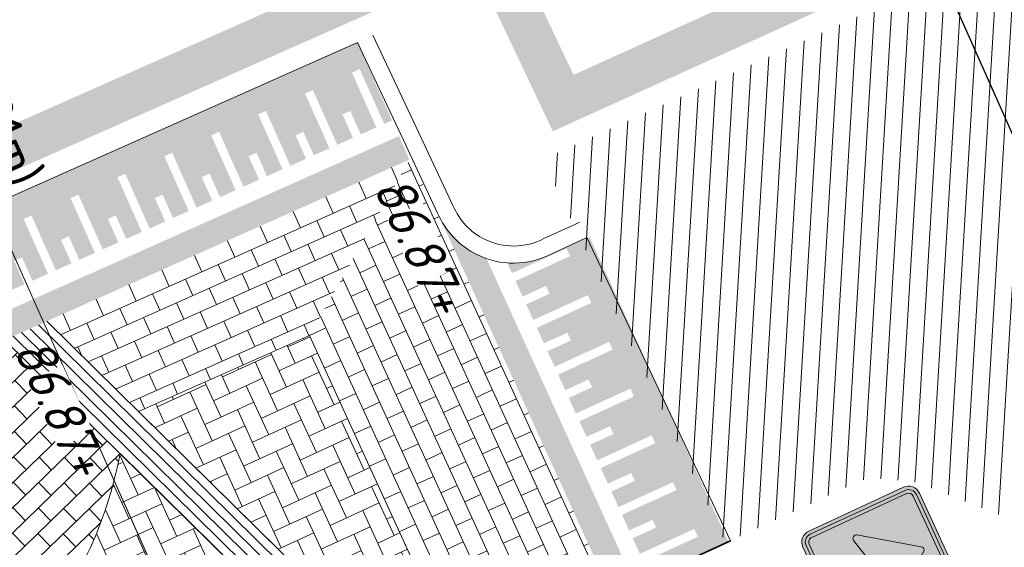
# Model space of a CAD drawing. Header units: metres. Extents: x 195696 to 514079, y 327475 to 328989.
# Tile 28 of 256: x 195876 to 195888, y 327632 to 327638. Entities that reach past the tile are written whole.
import ezdxf
from ezdxf.enums import TextEntityAlignment as Align

# ---------------------------------------------------------------- set-up
doc = ezdxf.new("R2010")
doc.units = ezdxf.units.M
for name, pattern in [('CENTER2', [1.125, 0.75, -0.125, 0.125, -0.125]), ('RI-GWA_AANSLUITLEIDING-SO', [23.000000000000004, 4, -1.8, 2.6, -1.8, 4.6, -1.8, 4.6, -1.8]), ('VH-TROTTOIRBAND_180-200', [20, 10, -2, 2, -2, 2, -2])]:
    doc.linetypes.add(name, pattern=pattern)
for name, color, linetype, lineweight in [('B-WE-RI-GWA-G', 30, 'Continuous', 18), ('B-WE-RI-GWA_MATERIAAL-DIAMETER-BOB-STROOMRICHTING-S', 252, 'Continuous', 25), ('B-WE-RI-GWA_TRANSPORTLEIDING_BETON_300-G', 30, 'Continuous', 18), ('B-WE-VH-KANTOPSLUITING_TROTTOIRBAND_180 200_250-G', 6, 'VH-TROTTOIRBAND_180-200', 18), ('B-WE-VH-KANTOPSLUITING_VOORKANTBAND-G', 2, 'Continuous', 18), ('N-WE-KG-WERKGRENS-200-G', 14, 'CENTER2', 35), ('N-WE-RI-GWA_PERCEELAANSLUITLEIDING_PVC_125-G', 30, 'RI-GWA_AANSLUITLEIDING-SO', 25), ('N-WE-VH-DREMPEL_PREFAB_ELEMENT-S', 7, 'Continuous', 25), ('N-WE-VH-HERSTRATEN-A-200', 252, 'Continuous', 18), ('N-WE-VH-KANTOPSLUITING_OPSLUITBAND_100X200-G', 5, 'Continuous', 13), ('N-WE-VH-KANTOPSLUITING_VOORKANTBAND-G', 2, 'Continuous', 35), ('N-WE-VH-KANTVERHARDING-G', 5, 'Continuous', 35), ('N-WE-VH-OPENVERHARDING_BETONSTRAATSTEEN_ANTRACIET-A', 250, 'Continuous', 18), ('N-WE-VH-OPENVERHARDING_BETONSTRAATSTEEN_ZALM-A', 21, 'Continuous', 18), ('N-WE-VW-VERKEERSTEKEN_BORD_C-S-200', 7, 'Continuous', 25), ('X-XX-AL-T18', 7, 'Continuous', 18), ('X-XX-AL-T25', 7, 'Continuous', 25)]:
    doc.layers.add(name, color=color, linetype=linetype, lineweight=lineweight)
doc.styles.add('NLCS-ISO', font='NLCS-ISO.ttf')
doc.styles.add('NLCS-ISO-M250-T18_CURSIEF', font='NLCS-ISO.ttf', dxfattribs={"oblique": 15, "height": 0.45})
doc.styles.add('NLCS-ISO-M250-T25', font='NLCS-ISO.ttf', dxfattribs={"height": 0.625})

# ---------------------------------------------------------------- blocks, each defined once
blk = doc.blocks.new('N-SVH-DREMPEL_PREFAB_1500X600')
h = blk.add_hatch(color=254)
h.dxf.hatch_style = 1
h.paths.add_polyline_path([(0.6000000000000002, 1.5), (0, 1.5), (0, 1.2), (0.6000000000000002, 1.2)])
h.paths.add_polyline_path([(0.6000000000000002, 1), (0.4999999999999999, 1), (0.4999999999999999, 0.7000000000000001), (0.4, 0.7), (0.4, 1), (0.2, 1), (0.2, 0.3), (0.09999999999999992, 0.2999999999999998), (0.1, 1), (0, 1), (0, 0), (0.6000000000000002, 0)])
blk = doc.blocks.new('*U217')
at = {"ltscale": 0.1}
blk.add_hatch(color=256, dxfattribs=at).paths.add_polyline_path([(-2.500000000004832, 0), (2.500000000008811, -0.8333333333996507), (2.500000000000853, 0.8333333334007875)])
at = {"ltscale": 0.1, "flags": 128}
blk.add_lwpolyline([(-2.500000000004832, 0), (2.500000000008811, -0.8333333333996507), (2.500000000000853, 0.8333333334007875)], close=True, dxfattribs=at)
at = {"ltscale": 0.1, "style": 'NLCS-ISO'}
for tag, p in [('MAT', (-1, 0.5000000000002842)), ('BOBL', (-43.05386499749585, -3.239999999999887))]:
    blk.add_attdef(tag, text='', height=1.8, dxfattribs=at).set_placement(p, align=Align.BOTTOM_RIGHT)
for tag, p in [('DIA', (1, 0.5000000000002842)), ('BOBR', (46.966765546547, -3.24))]:
    blk.add_attdef(tag, text='', height=1.8, dxfattribs=at).set_placement(p, align=Align.BOTTOM_LEFT)
blk.add_attdef('JVA', text='', height=1.8, dxfattribs=at).set_placement((0, -0.9999999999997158), align=Align.TOP_CENTER)
blk = doc.blocks.new('N-SVW-VERKEERSTEKEN_BORD_C03-SO')
at = {"true_color": 0x007dc8}
h = blk.add_hatch(color=152, dxfattribs=at)
h.dxf.hatch_style = 1
h.paths.add_polyline_path([(3.050000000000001, 3.750000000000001), (-3.050000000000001, 3.75, 0.4142135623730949), (-3.750000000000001, 3.05), (-3.75, 0), (-3.55, 0), (-3.550000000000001, 3.05, -0.4142135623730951), (-3.050000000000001, 3.55), (3.05, 3.550000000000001, -0.414213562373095), (3.55, 3.050000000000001), (3.550000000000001, 4.440892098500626e-16), (3.75, 4.440892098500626e-16), (3.750000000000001, 3.050000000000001, 0.4142135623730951)])
at = {"true_color": 0xffffff}
h = blk.add_hatch(color=7, dxfattribs=at)
h.dxf.hatch_style = 1
h.paths.add_polyline_path([(3.05, 3.550000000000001), (-3.050000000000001, 3.55, 0.414213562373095), (-3.550000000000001, 3.05), (-3.55, 0), (-3.35, 0), (-3.350000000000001, 3.05, -0.4142135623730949), (-3.050000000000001, 3.35), (3.049999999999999, 3.350000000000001, -0.4142135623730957), (3.35, 3.050000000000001), (3.349999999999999, 4.440892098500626e-16), (3.55, 8.881784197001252e-16), (3.55, 3.050000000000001, 0.414213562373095)])
at = {"true_color": 0x007dc8}
h = blk.add_hatch(color=152, dxfattribs=at)
h.dxf.hatch_style = 1
h.paths.add_polyline_path([(-0.1634447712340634, 2.532877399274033, -0.5184376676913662), (0.1634447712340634, 2.532877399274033), (1.94967363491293, 2.220446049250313e-16), (3.350000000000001, 4.440892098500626e-16), (3.349999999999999, 3.050000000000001, 0.4142135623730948), (3.049999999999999, 3.350000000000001), (-3.050000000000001, 3.35, 0.4142135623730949), (-3.350000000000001, 3.05), (-3.35, -4.440892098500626e-16), (-1.949673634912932, -2.220446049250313e-16)])
at = {"true_color": 0xffffff}
h = blk.add_hatch(color=7, dxfattribs=at)
h.dxf.hatch_style = 1
h.paths.add_polyline_path([(-2.365548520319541, -0.5897117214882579, 0.690115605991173), (-2.156268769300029, -0.8996528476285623), (-0.5735062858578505, -0.5270055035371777), (-0.5735062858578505, -2.61761332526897), (0.5735062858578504, -2.61761332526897), (0.5735062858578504, -0.5270055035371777), (2.156268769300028, -0.8996528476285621, 0.6901156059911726), (2.36554852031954, -0.5897117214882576), (0.1634447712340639, 2.532877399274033, 0.5184376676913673), (-0.1634447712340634, 2.532877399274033)])
at = {"true_color": 0x007dc8}
h = blk.add_hatch(color=152, dxfattribs=at)
h.dxf.hatch_style = 1
h.paths.add_polyline_path([(-3.55, 4.440892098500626e-16), (-3.75, -4.440892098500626e-16), (-3.75, -3.050000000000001, 0.414213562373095), (-3.050000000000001, -3.75), (3.050000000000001, -3.750000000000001, 0.4142135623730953), (3.750000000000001, -3.050000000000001), (3.75, 1.332267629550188e-15), (3.550000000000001, 1.332267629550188e-15), (3.550000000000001, -3.05, -0.4142135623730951), (3.050000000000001, -3.55), (-3.05, -3.55, -0.4142135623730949), (-3.55, -3.050000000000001)])
at = {"true_color": 0xffffff}
h = blk.add_hatch(color=7, dxfattribs=at)
h.dxf.hatch_style = 1
h.paths.add_polyline_path([(-3.35, 0), (-3.55, -4.440892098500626e-16), (-3.55, -3.050000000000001, 0.4142135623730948), (-3.05, -3.55), (3.050000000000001, -3.55, 0.4142135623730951), (3.550000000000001, -3.05), (3.549999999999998, 4.440892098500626e-16), (3.35, 0), (3.350000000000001, -3.049999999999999, -0.4142135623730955), (3.050000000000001, -3.35), (-3.05, -3.35, -0.4142135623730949), (-3.35, -3.05)])
at = {"true_color": 0x007dc8}
h = blk.add_hatch(color=152, dxfattribs=at)
h.dxf.hatch_style = 1
h.paths.add_polyline_path([(-2.365548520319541, -0.5897117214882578), (-1.949673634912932, -2.220446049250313e-16), (-3.35, -4.440892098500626e-16), (-3.35, -3.05, 0.4142135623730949), (-3.05, -3.35), (3.050000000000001, -3.35, 0.4142135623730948), (3.350000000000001, -3.05), (3.35, 3.33066907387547e-16), (1.949673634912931, 0), (2.365548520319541, -0.5897117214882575, -0.690115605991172), (2.15626876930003, -0.8996528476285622), (0.5735062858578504, -0.5270055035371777), (0.5735062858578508, -2.61761332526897), (-0.5735062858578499, -2.61761332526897), (-0.5735062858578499, -0.5270055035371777), (-2.15626876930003, -0.8996528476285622, -0.6901156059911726)])
at = {"color": 152, "lineweight": 0, "true_color": 0x007dc8}
blk.add_lwpolyline([(-3.05, -3.75), (3.050000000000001, -3.75, 0.4142135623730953), (3.750000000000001, -3.05), (3.75, 3.050000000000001, 0.4142135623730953), (3.05, 3.750000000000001), (-3.050000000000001, 3.75, 0.4142135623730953), (-3.750000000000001, 3.05), (-3.75, -3.050000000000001, 0.4142135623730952)], format="xyb", close=True, dxfattribs=at)
at = {"color": 7, "lineweight": 0, "true_color": 0xffffff}
for points in [[(-3.05, -3.55), (3.050000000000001, -3.55, 0.414213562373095), (3.550000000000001, -3.05), (3.55, 3.050000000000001, 0.414213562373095), (3.05, 3.550000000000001), (-3.050000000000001, 3.55, 0.414213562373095), (-3.550000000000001, 3.05), (-3.55, -3.050000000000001, 0.414213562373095)], [(-3.05, -3.35), (3.050000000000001, -3.35, 0.4142135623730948), (3.350000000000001, -3.05), (3.35, 3.050000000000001, 0.4142135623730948), (3.05, 3.350000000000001), (-3.050000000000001, 3.35, 0.4142135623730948), (-3.350000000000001, 3.05), (-3.35, -3.050000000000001, 0.4142135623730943)], [(0.5735062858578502, -0.5270055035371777), (0.5735062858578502, -2.61761332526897), (-0.5735062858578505, -2.61761332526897), (-0.5735062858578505, -0.5270055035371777), (-2.15626876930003, -0.8996528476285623, -0.6901156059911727), (-2.365548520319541, -0.5897117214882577), (-0.1634447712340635, 2.532877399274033, -0.5184376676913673), (0.1634447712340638, 2.532877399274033), (2.36554852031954, -0.5897117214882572, -0.6901156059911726), (2.156268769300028, -0.8996528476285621)]]:
    blk.add_lwpolyline(points, format="xyb", close=True, dxfattribs=at)

msp = doc.modelspace()

# ---------------------------------------------------------------- hatches: boundary and pattern name
at = {"layer": 'N-WE-VH-DREMPEL_PREFAB_ELEMENT-S', "lineweight": 0}
h = msp.add_hatch(color=254, dxfattribs=at)
h.dxf.hatch_style = 1
edge = h.paths.add_edge_path()
edge.add_arc((195872.9520227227, 327633.8922272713), 3.34103338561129, 16.21106869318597, 22.26287912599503)
edge.add_line((195876.0440000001, 327635.1579999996), (195875.795, 327635.757))
edge.add_line((195875.795, 327635.757), (195875.9980850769, 327635.8474321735))
edge.add_line((195875.9980850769, 327635.8474321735), (195876.4048700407, 327634.9339082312))
edge.add_line((195876.4048700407, 327634.9339082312), (195876.3135176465, 327634.8932297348))
edge.add_line((195876.3135176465, 327634.8932297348), (195876.0287681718, 327635.5326964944))
edge.add_line((195876.0287681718, 327635.5326964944), (195875.9374157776, 327635.492017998))
edge.add_line((195875.9374157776, 327635.492017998), (195876.2221652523, 327634.8525512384))
edge.add_line((195876.2221652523, 327634.8525512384), (195876.1602158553, 327634.8249656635))
edge = h.paths.add_edge_path()
edge.add_arc((195872.9520228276, 327633.8922272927), 3.341033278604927, 11.71198545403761, 12.73270185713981)
edge.add_line((195876.2108964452, 327634.6286009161), (195876.4862270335, 327634.7512034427))
edge.add_line((195876.4862270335, 327634.7512034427), (195876.6082625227, 327634.47714626))
edge.add_line((195876.6082625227, 327634.47714626), (195876.2654434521, 327634.3244916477))
edge.add_arc((195872.9201356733, 327633.8804755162), 3.374645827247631, 7.560565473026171, 11.79745883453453)
h = msp.add_hatch(color=254, dxfattribs=at)
h.dxf.hatch_style = 1
edge = h.paths.add_edge_path()
edge.add_arc((195882.213085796, 327636.1913970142), 0.9708577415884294, 205.6301144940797, 241.2683790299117)
edge.add_line((195881.7463871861, 327635.3400703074), (195881.5709051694, 327635.2600639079))
edge.add_line((195881.5709051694, 327635.2600639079), (195881.3377553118, 327635.7714430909))
h = msp.add_hatch(color=254, dxfattribs=at)
h.dxf.hatch_style = 1
h.paths.add_polyline_path([(195881.5709051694, 327635.2600639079), (195881.8198103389, 327634.7141278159), (195882.0927783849, 327634.8385804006), (195881.8940394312, 327635.2744844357), (195881.7463871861, 327635.3400703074)])
edge = h.paths.add_edge_path()
edge.add_line((195883.0649999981, 327635.5180000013), (195883.001, 327635.488))
edge.add_line((195883.001, 327635.488), (195882.6509999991, 327635.3269999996))
edge.add_arc((195882.211034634, 327636.1869896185), 0.9659977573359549, 265.60071838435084, 297.0940041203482, ccw=False)
edge.add_line((195882.1369363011, 327635.2238379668), (195882.1917886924, 327635.1035274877))
edge.add_line((195882.1917886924, 327635.1035274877), (195882.8287141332, 327635.3939168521))
edge.add_line((195882.8287141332, 327635.3939168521), (195882.8701983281, 327635.3029275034))
edge.add_line((195882.8701983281, 327635.3029275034), (195882.2332728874, 327635.0125381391))
edge.add_line((195882.2332728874, 327635.0125381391), (195882.2747570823, 327634.9215487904))
edge.add_line((195882.2747570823, 327634.9215487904), (195883.184650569, 327635.3363907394))
edge.add_line((195883.184650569, 327635.3363907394), (195883.0954287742, 327635.5320853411))
edge.add_line((195883.0954287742, 327635.5320853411), (195883.0649999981, 327635.5180000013))
h = msp.add_hatch(color=254, dxfattribs=at)
h.dxf.hatch_style = 1
edge = h.paths.add_edge_path()
edge.add_arc((195884.1138766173, 327630.6519683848), 0.9456091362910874, 120.7140354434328, 128.2080182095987)
edge.add_arc((195884.1140757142, 327630.6510932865), 0.9464199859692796, 128.1847214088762, 139.6460809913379)
edge.add_line((195883.392847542, 327631.2639070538), (195883.3132413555, 327631.4385112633))
edge.add_line((195883.3132413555, 327631.4385112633), (195883.5862094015, 327631.5629638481))
edge.add_line((195883.5862094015, 327631.5629638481), (195883.6309034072, 327631.4649342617))
h.paths.add_polyline_path([(195884.689, 327631.956), (195884.719460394, 327631.970015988), (195884.6780815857, 327632.060774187), (195883.7681880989, 327631.6459322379), (195883.8096722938, 327631.5549428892), (195884.0826403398, 327631.6793954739), (195884.0836744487, 327631.6771273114)])
at = {"layer": 'N-WE-VH-HERSTRATEN-A-200', "lineweight": 0}
h = msp.add_hatch(dxfattribs=at)
h.set_pattern_fill('AVH-HERSTRATEN-SOD', color=256, scale=0.2, angle=26.57, pattern_type=2)
h.set_pattern_definition([(86.57000000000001, (195915.4831970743, 327624.8546070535), (-0.1996417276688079, 0.01196580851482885), [])])
edge = h.paths.add_edge_path()
edge.add_line((195975.5447569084, 327665.4196369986), (195979.9144058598, 327667.349492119))
edge.add_line((195979.9144058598, 327667.349492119), (195979.877, 327667.411))
edge.add_arc((195979.9212362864, 327667.8722738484), 0.4633901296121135, 204.9231770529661, 264.5220715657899, ccw=False)
edge.add_line((195979.501, 327667.677), (195976.296, 327674.723))
edge.add_line((195976.296, 327674.723), (195976.295, 327674.763))
edge.add_line((195976.295, 327674.763), (195975.4843143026, 327678.5424044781))
edge.add_line((195975.4843143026, 327678.5424044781), (195972.73, 327677.2939999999))
edge.add_line((195972.73, 327677.2939999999), (195926.405, 327656.297))
edge.add_line((195926.405, 327656.297), (195882.549, 327636.431))
edge.add_line((195882.549, 327636.431), (195884.689, 327631.956))
edge.add_line((195884.689, 327631.956), (195886.282, 327632.689))
edge.add_arc((195886.448, 327631.8359999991), 0.8690023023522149, 78.98747017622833, 101.01252982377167, ccw=False)
edge.add_line((195886.614, 327632.689), (195894.031, 327636.115))
edge.add_line((195894.031, 327636.115), (195894.05, 327636.124))
edge.add_line((195894.05, 327636.124), (195899.109, 327638.431))
edge.add_line((195899.109, 327638.431), (195910.294, 327643.542))
edge.add_line((195910.294, 327643.542), (195916.7165272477, 327646.435513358))
edge.add_arc((195917.1586417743, 327645.5148926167), 1.021277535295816, 91.04590013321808, 115.65195938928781, ccw=False)
edge.add_line((195917.14, 327646.536), (195927.892, 327651.503))
edge.add_line((195927.892, 327651.503), (195934.305, 327654.398))
edge.add_line((195934.305, 327654.398), (195934.416, 327654.448))
edge.add_line((195934.416, 327654.448), (195945.396, 327659.423))
edge.add_line((195945.396, 327659.423), (195951.838, 327662.336))
edge.add_arc((195952.2643381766, 327661.4622356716), 0.9722285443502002, 93.14492670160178, 116.00926088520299, ccw=False)
edge.add_line((195952.211, 327662.433), (195962.962, 327667.401))
edge.add_line((195962.962, 327667.401), (195968.097, 327669.671))
edge.add_arc((195969.9610096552, 327664.9667886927), 5.060052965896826, 46.282945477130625, 111.6155881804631, ccw=False)
edge.add_arc((195969.9542878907, 327664.6963484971), 5.263311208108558, 43.64465055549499, 48.265031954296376, ccw=False)
edge.add_arc((195970.1787225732, 327664.9496708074), 4.926145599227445, 33.08821904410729, 43.3141953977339, ccw=False)
edge.add_arc((195958.8602193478, 327657.5624091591), 18.44206666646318, 25.217092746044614, 33.11981405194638, ccw=False)
h = msp.add_hatch(dxfattribs=at)
h.set_pattern_fill('AVH-HERSTRATEN-SOD', color=256, scale=0.2, angle=26.56885433, pattern_type=2)
h.set_pattern_definition([(86.56885433, (195915.4831970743, 327624.8546070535), (-0.1996414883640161, 0.01196980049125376), [])])
h.paths.add_polyline_path([(195897.758, 327633.408, 0.4234497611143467), (195897.5751634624, 327633.8187212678), (195894.0673022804, 327635.2190848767, -0.6541042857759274), (195894.031, 327636.115), (195886.614, 327632.689, -0.09600005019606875), (195886.999, 327632.634), (195893.529, 327630.049, 0.4054977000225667), (195893.9156357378, 327630.2287327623), (195894.558, 327631.794, -0.4297105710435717), (195895.1592659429, 327632.0928600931), (195896.6459563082, 327631.4820332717, 0.4226129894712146), (195897.0436123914, 327631.6691334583)])
at = {"layer": 'N-WE-VH-OPENVERHARDING_BETONSTRAATSTEEN_ANTRACIET-A', "lineweight": 0}
h = msp.add_hatch(dxfattribs=at)
h.set_pattern_fill('AVH-BSS_KEIFORMAAT_KEPER', color=256, scale=2, angle=24.64129361, pattern_type=2)
h.set_pattern_definition([(24.64129361, (0, 0), (0.1033199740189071, 0.2784330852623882), [0.63, -0.21]), (294.64129361, (-0.1751131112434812, 0.3817530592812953), (0.1033199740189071, 0.2784330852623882), [0.6299999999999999, -0.21])])
h.paths.add_polyline_path([(195884.412470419, 327624.3712865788), (195879.1179604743, 327623.2733070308, -0.1011309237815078), (195881.4922399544, 327621.5501123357), (195884.9740728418, 327623.1463838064)])
edge = h.paths.add_edge_path()
edge.add_line((195882.7974429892, 327627.8937991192), (195877.6125832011, 327632.9982451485))
edge.add_arc((195872.9201423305, 327633.8804252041), 4.774645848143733, 319.586528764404, 349.3526584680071, ccw=False)
edge.add_arc((195872.9287830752, 327633.8654958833), 4.758391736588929, 300.60077315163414, 319.65594740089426, ccw=False)
edge.add_line((195875.3510568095, 327629.7697808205), (195874.9018870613, 327629.5451959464))
edge.add_line((195874.9018870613, 327629.5451959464), (195874.4956743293, 327629.3462990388))
edge.add_line((195874.4956743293, 327629.3462990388), (195872.9505297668, 327628.6348600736))
edge.add_line((195872.9505297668, 327628.6348600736), (195874.363049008, 327625.4313782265))
edge.add_line((195874.363049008, 327625.4313782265), (195875.0581940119, 327623.854844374))
edge.add_line((195875.0581940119, 327623.854844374), (195875.2451021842, 327623.8757341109))
edge.add_arc((195876.1043218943, 327616.6690031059), 7.257770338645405, 77.19779484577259, 96.7989736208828, ccw=False)
edge.add_arc((195876.1186882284, 327616.6998479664), 7.224512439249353, 72.85984805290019, 77.25469327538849, ccw=False)
edge.add_line((195878.2478247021, 327623.6034961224), (195884.1986769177, 327624.8375884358))
edge.add_line((195884.1986769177, 327624.8375884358), (195884.0163296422, 327625.2353033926))
edge.add_line((195884.0163296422, 327625.2353033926), (195882.7974429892, 327627.8937991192))
h.paths.add_polyline_path([(195877.8280387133, 327633.4877760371), (195882.2110749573, 327629.1727177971), (195879.824978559, 327634.3769975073)])
at = {"layer": 'N-WE-VH-OPENVERHARDING_BETONSTRAATSTEEN_ZALM-A', "lineweight": 0}
h = msp.add_hatch(dxfattribs=at)
h.set_pattern_fill('AVH-BSS_KEIFORMAAT_HALFST', color=256, scale=2, angle=114.00303062, pattern_type=2)
h.set_pattern_definition([(114.00303062, (195876.7561787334, 327634.5430121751), (-0.2772648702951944, 0.106415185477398), [0.21, -0.21]), (204.00303062, (195876.7561787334, 327634.5430121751), (0.0854248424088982, -0.1918400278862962), [])])
h.paths.add_polyline_path([(195879.824978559, 327634.3769975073), (195880.9994998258, 327636.4325293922), (195876.7561787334, 327634.5430121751), (195877.8280387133, 327633.4877760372)])
h = msp.add_hatch(dxfattribs=at)
h.set_pattern_fill('AVH-BSS_KEIFORMAAT_HALFST', color=256, scale=2, angle=24.63085679, pattern_type=2)
h.set_pattern_definition([(24.63085679, (195879.824978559, 327634.3769975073), (0.1033706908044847, 0.278414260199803), [0.21, -0.21]), (114.63085679, (195879.824978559, 327634.3769975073), (-0.1908924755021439, -0.08752178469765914), [])])
h.paths.add_polyline_path([(195883.3928475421, 327631.2639070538), (195881.3377553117, 327635.7714430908), (195880.9994998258, 327636.4325293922), (195879.824978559, 327634.3769975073), (195882.2110749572, 327629.1727177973), (195885.0189073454, 327626.4084330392), (195883.266, 327630.231, -0.2995644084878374)])
h.paths.add_polyline_path([(195882.7974429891, 327627.8937991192), (195884.0163296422, 327625.2353033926), (195884.1986769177, 327624.8375884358), (195885.6054636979, 327625.1293289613)])
h.paths.add_polyline_path([(195885.8192915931, 327624.6630342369), (195884.412470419, 327624.3712865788), (195884.9740728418, 327623.1463838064), (195886.8307012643, 327622.4574520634)])
h = msp.add_hatch(dxfattribs=at)
h.set_pattern_fill('AVH-BSS_KEIFORMAAT_HALFST', color=256, scale=2, angle=134.10804363, pattern_type=2)
h.set_pattern_definition([(134.10804363, (195871.1136692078, 327629.3306724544), (-0.2969488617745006, 0.004623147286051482), [0.21, -0.21]), (224.10804363, (195871.1136692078, 327629.3306724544), (0.1461628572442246, -0.150786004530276), [])])
h.paths.add_polyline_path([(195877.6125832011, 327632.9982451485), (195876.2654434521, 327634.3244916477, -0.2125077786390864), (195875.489, 327631.692, -0.08002394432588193), (195874.677, 327630.998), (195874.281, 327630.8), (195873.895, 327630.611), (195871.873, 327629.68), (195871.187, 327629.364), (195871.1136692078, 327629.3306724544), (195872.9505297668, 327628.6348600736), (195874.4956743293, 327629.3462990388), (195874.9018870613, 327629.5451959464), (195875.3510568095, 327629.7697808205, 0.08333600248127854), (195876.5554903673, 327630.7850273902, 0.1306144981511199)])

# ---------------------------------------------------------------- linework, layer by layer
at = {"layer": 'B-WE-RI-GWA-G', "flags": 128}
msp.add_lwpolyline([(195879.4, 327628.52), (195870.79, 327647.81)], dxfattribs=at)
at = {"layer": 'B-WE-RI-GWA_TRANSPORTLEIDING_BETON_300-G'}
msp.add_line((195870.79, 327647.81), (195879.4, 327628.52), dxfattribs=at)
at = {"layer": 'B-WE-VH-KANTOPSLUITING_TROTTOIRBAND_180 200_250-G', "flags": 128}
msp.add_lwpolyline([(195882.9821069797, 327635.7000263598), (195882.9167649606, 327635.6693972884), (195882.5634063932, 327635.5068523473, -0.2386490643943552), (195881.8716202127, 327635.5002943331, -0.1786583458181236), (195881.5044934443, 327635.8878866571), (195881.1049754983, 327636.7431361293), (195880.5657551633, 327637.8813794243)], format="xyb", dxfattribs=at)
at = {"layer": 'B-WE-VH-KANTOPSLUITING_VOORKANTBAND-G', "flags": 128}
msp.add_lwpolyline([(195883.0669937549, 327635.5189345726), (195883.001, 327635.488), (195882.651, 327635.327, -0.2372927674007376), (195881.783, 327635.321, -0.1777504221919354), (195881.3220006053, 327635.8059987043), (195880.924, 327636.658), (195880.3850108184, 327637.795755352)], format="xyb", dxfattribs=at)
at = {"layer": 'N-WE-KG-WERKGRENS-200-G', "ltscale": 20, "const_width": 0.5, "flags": 128}
msp.add_lwpolyline([(195828.5449324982, 327534.879240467, 0.003022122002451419), (195829.93590122, 327535.771814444, 0.01445730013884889), (195849.9203571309, 327549.7795194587), (195856.8154032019, 327554.916298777, 0.003168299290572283), (195864.1639217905, 327560.5850023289, 0.004116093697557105), (195873.665133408, 327568.1354444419), (195875.2468758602, 327569.7402853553, -0.04590442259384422), (195893.6684553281, 327584.1758765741, -0.003920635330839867), (195895.415665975, 327585.2829132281), (195899.6903654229, 327587.1140162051), (195908.6549476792, 327591.1456296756), (195913.7783480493, 327593.5262803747), (195911.7519175, 327599.815644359, 0.01672595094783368), (195914.3030782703, 327602.3834741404, -0.05873833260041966), (195918.1914157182, 327605.6903519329, -0.0149636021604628), (195933.7835255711, 327615.4114837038, -0.02290013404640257), (195960.6453597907, 327629.6436936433), (195962.2695904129, 327626.1022357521), (195964.6556142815, 327627.196545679), (195963.0164419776, 327630.7705827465), (195985.3556549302, 327641.6865604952), (195986.2883373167, 327639.6407298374), (195991.3787427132, 327641.9896044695), (195991.2167854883, 327642.3405929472), (196016.8331699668, 327654.1033951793), (196043.3648561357, 327666.2187952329), (196062.7450758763, 327674.9827924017, -0.2249660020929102), (196073.449816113, 327674.7914675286, -0.1421209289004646), (196089.6624870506, 327659.9048043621), (196098.6602686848, 327645.085066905), (196102.7039221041, 327638.3856411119), (196105.2942913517, 327634.0936276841), (196104.5483598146, 327630.4830016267), (196106.5069983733, 327630.0783598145), (196106.8157439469, 327631.572819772), (196109.5556329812, 327627.0332549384), (196106.9175713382, 327623.6433724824), (196107.2726273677, 327621.2378997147), (196108.1724373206, 327618.762568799), (196115.3588616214, 327620.4646843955), (196117.1091711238, 327616.5289866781), (196119.7797565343, 327617.7166670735), (196121.91969184, 327613.0267845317, -0.00392140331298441), (196122.0892688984, 327612.647286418), (196123.750845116, 327608.8491332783), (196134.2791748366, 327613.0028017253), (196129.7162030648, 327622.9043765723), (196131.4787331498, 327623.7577356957), (196131.9220392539, 327622.8057424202), (196136.5309742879, 327625.0444784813), (196135.9782779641, 327626.2430509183, 0.0008442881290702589), (196135.4677727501, 327627.3242460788, 0.00200703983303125), (196134.3940288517, 327629.5648853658, 0.01591494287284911), (196124.8497653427, 327647.7894020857), (196123.6001729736, 327650.0628411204), (196120.6893621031, 327655.3570407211, -0.0299467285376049), (196119.8876454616, 327657.1722740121, -0.03392687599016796), (196119.2473421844, 327659.3243675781, -0.079656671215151), (196118.7071710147, 327669.5938870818, -0.05596398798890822), (196120.895766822, 327679.4810814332, -0.02465094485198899), (196122.3280872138, 327683.3089118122, -0.06398449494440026), (196127.6991712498, 327692.3564989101, -0.0612915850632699), (196136.293138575, 327701.4290951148, -0.002153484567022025), (196137.0448438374, 327702.0496886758), (196134.1238128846, 327705.3584450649), (196130.8403230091, 327710.2730661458), (196128.7795578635, 327714.2167266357), (196130.2824716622, 327714.9511575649), (196136.9835533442, 327718.6725045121), (196150.0915809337, 327725.9518544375), (196156.6698113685, 327729.6049777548, 0.02051814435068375), (196159.759876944, 327731.9555349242, 0.01138610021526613), (196162.7602591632, 327734.61370686), (196165.2195120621, 327736.8760195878), (196167.7078296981, 327739.1642312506), (196170.8379913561, 327742.0864486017), (196172.2114536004, 327743.3378795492), (196172.7900103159, 327745.3866384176), (196177.2139084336, 327749.0588039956), (196171.1339694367, 327757.446802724), (196170.3308734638, 327756.8646883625), (196166.3917223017, 327754.1642742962, -0.0100198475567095), (196156.8914572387, 327748.0422097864, -0.01471472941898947), (196147.7306214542, 327742.3407961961, -0.01528916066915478), (196132.0511333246, 327733.9555756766), (196122.9626991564, 327729.5143181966), (196100.9848614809, 327719.042824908), (196087.5797895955, 327712.7232624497), (196081.7786652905, 327709.9886752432, -0.2480229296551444), (196065.9737873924, 327710.7727387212, -0.0712461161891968), (196063.1016454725, 327712.8429666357), (196060.8679620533, 327714.9103437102), (196050.3103998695, 327724.2971762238), (196044.9293871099, 327729.4094879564), (196037.4614946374, 327736.5039462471), (196032.9629942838, 327731.7832916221), (196022.0346868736, 327741.8797633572), (196018.5616055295, 327737.8270700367), (196029.6593570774, 327728.3165073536), (196024.2891402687, 327722.6810873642), (196034.8576936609, 327713.3451998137), (196036.6471843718, 327711.7636285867), (196037.5375465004, 327710.9511731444), (196040.1934819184, 327706.0842392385), (196041.8161890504, 327702.9959890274), (196042.3214468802, 327700.6229266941), (196041.2663362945, 327695.3568707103), (196023.709869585, 327687.1903512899), (196023.4951042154, 327687.5758275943), (195979.9437075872, 327667.9113284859), (195976.7737302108, 327674.8803333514), (195975.8441556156, 327679.2544665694), (195926.1986886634, 327656.7524510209), (195882.7902105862, 327637.089170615), (195881.879234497, 327639.009765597), (195874.9585656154, 327635.9455117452), (195875.384539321, 327634.9207798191, -0.04918109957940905), (195875.5385754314, 327634.4258961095, -0.2318256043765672), (195874.9557544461, 327632.1454860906, -0.07746400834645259), (195874.3361499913, 327631.6101987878), (195873.9705564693, 327631.4274020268), (195873.5946628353, 327631.2433504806), (195871.5802376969, 327630.3158382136), (195870.8957485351, 327630.0005341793), (195869.0103416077, 327629.1436501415), (195872.6494445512, 327620.8904526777), (195873.4676874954, 327621.2196042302, -0.07566582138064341), (195875.1650564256, 327621.7493192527), (195875.3232605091, 327621.7713942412), (195875.4866921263, 327621.7896601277, -0.08613164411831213), (195877.2482289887, 327621.6983242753, -0.01963332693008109), (195877.6368416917, 327621.5943180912, -0.1395863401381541), (195880.0341996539, 327620.0301874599, -0.05548109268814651), (195880.685988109, 327619.0919567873), (195880.8395418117, 327618.7565879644), (195880.9070976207, 327618.608889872), (195878.4306356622, 327617.5280064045), (195879.5647862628, 327616.8923987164), (195882.3475669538, 327610.7493257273), (195879.8452018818, 327608.734657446, 0.1964746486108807), (195876.1627006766, 327602.0723668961, -0.1879515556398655), (195875.3311774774, 327600.5077894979), (195872.4633350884, 327598.0391846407, 0.01059940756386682), (195868.9136781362, 327594.85022724), (195868.0938996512, 327594.081733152, -0.02178076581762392), (195864.8276881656, 327591.2767985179), (195861.4742628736, 327588.6417396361), (195859.1297837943, 327585.548004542, -0.03149793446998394), (195856.5342211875, 327582.6121502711, -0.008822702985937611), (195850.2659221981, 327577.0803502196, -0.01452253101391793), (195839.5124260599, 327568.4463028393), (195839.2340966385, 327568.2322805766, -0.02049592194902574), (195820.3248775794, 327554.9465112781), (195818.0145626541, 327553.4715049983), (195816.984273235, 327552.8391840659), (195828.5449324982, 327534.879240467)], format="xyb", close=True, dxfattribs=at)
at = {"layer": 'N-WE-VH-KANTOPSLUITING_OPSLUITBAND_100X200-G'}
for points in [[(195880.3850108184, 327637.795755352), (195875.795, 327635.757)], [(195883.0669937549, 327635.5189345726), (195884.7434995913, 327631.9811078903)]]:
    msp.add_lwpolyline(points, dxfattribs=at)
at = {"layer": 'N-WE-VH-KANTOPSLUITING_VOORKANTBAND-G', "flags": 128}
msp.add_lwpolyline([(195887.4559408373, 327621.09412929), (195887.197, 327621.66), (195886.491, 327623.197), (195883.2659999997, 327630.2310000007, -0.3549375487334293), (195883.529, 327631.395, -0.07465770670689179), (195883.7729954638, 327631.5339979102), (195884.7434995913, 327631.9811078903)], format="xyb", dxfattribs=at)
at = {"layer": 'N-WE-VH-KANTVERHARDING-G'}
msp.add_lwpolyline([(195938.9778525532, 327633.6503891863, 0.09134975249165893), (195864.8374146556, 327581.5886352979)], format="xyb", dxfattribs=at)
at = {"layer": 'N-WE-VH-OPENVERHARDING_BETONSTRAATSTEEN_ANTRACIET-A', "flags": 128}
msp.add_lwpolyline([(195877.8280387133, 327633.4877760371), (195882.2110749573, 327629.1727177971), (195879.824978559, 327634.3769975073)], close=True, dxfattribs=at)
msp.add_lwpolyline([(195882.7974429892, 327627.8937991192), (195877.6125832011, 327632.9982451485, -0.130614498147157), (195876.5554903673, 327630.7850273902, -0.083336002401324), (195875.3510568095, 327629.7697808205), (195874.9018870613, 327629.5451959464), (195874.4956743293, 327629.3462990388), (195872.9505297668, 327628.6348600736), (195874.363049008, 327625.4313782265), (195875.0581940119, 327623.854844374), (195875.2451021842, 327623.8757341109, -0.08573542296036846), (195877.7125423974, 327623.7463512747, -0.01917848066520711), (195878.2478247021, 327623.6034961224), (195884.1986769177, 327624.8375884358), (195884.0163296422, 327625.2353033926)], format="xyb", close=True, dxfattribs=at)
at = {"layer": 'N-WE-VH-OPENVERHARDING_BETONSTRAATSTEEN_ZALM-A', "flags": 128}
for points in [[(195876.6580316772, 327634.4993080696), (195885.136218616, 327626.1526122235)], [(195876.7558590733, 327634.5433268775), (195885.0195454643, 327626.407804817)], [(195876.4617375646, 327634.4118998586), (195885.370841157, 327625.6409705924)], [(195876.5598846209, 327634.4556039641), (195885.2535298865, 327625.896791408)], [(195876.2667220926, 327634.3232328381), (195885.6047502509, 327625.1300313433)], [(195876.3635905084, 327634.3681957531), (195885.4881524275, 327625.3851497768)]]:
    msp.add_lwpolyline(points, dxfattribs=at)

# ---------------------------------------------------------------- block references
at = {"layer": 'B-WE-RI-GWA_MATERIAAL-DIAMETER-BOB-STROOMRICHTING-S'}
ref = msp.add_blockref('*U217', (195874.8912062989, 327638.6215831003), dxfattribs=dict(at, xscale=0.25, yscale=0.25, zscale=0.25, rotation=294.0533690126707))
ref.add_attrib('MAT', 'Beton', dxfattribs={"layer": '0', "ltscale": 0.1, "height": 0.45, "rotation": 294.0533690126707, "style": 'NLCS-ISO'}).set_placement((195874.9034552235, 327638.9008230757), align=Align.BOTTOM_RIGHT)
ref.add_attrib('DIA', '300  (21m)', dxfattribs={"layer": '0', "ltscale": 0.1, "height": 0.45, "rotation": 294.0533690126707, "style": 'NLCS-ISO'}).set_placement((195875.1072489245, 327638.4442399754), align=Align.BOTTOM_LEFT)
at = {"layer": 'N-WE-VH-DREMPEL_PREFAB_ELEMENT-S'}
for p, rotation in [((195880.383, 327637.8), 204.0030306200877), ((195879.8348856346, 327637.5559290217), 204.0030306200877), ((195879.2867712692, 327637.3118580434), 204.0030306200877), ((195878.7386569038, 327637.0677870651), 204.0030306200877), ((195878.1905425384, 327636.8237160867), 204.0030306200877), ((195877.642428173, 327636.5796451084), 204.0030306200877), ((195877.0943138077, 327636.3355741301), 204.0030306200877), ((195876.5461994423, 327636.0915031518), 204.0030306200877), ((195883.4335557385, 327634.7904546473), 114.5093636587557), ((195883.6824609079, 327634.2445185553), 114.5093636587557), ((195883.9313660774, 327633.6985824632), 114.5093636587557), ((195884.1802712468, 327633.1526463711), 114.5093636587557), ((195884.4291764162, 327632.6067102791), 114.5093636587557), ((195884.6780815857, 327632.060774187), 114.5093636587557)]:
    msp.add_blockref('N-SVH-DREMPEL_PREFAB_1500X600', p, dxfattribs=dict(at, rotation=rotation))
at = {"layer": 'N-WE-VW-VERKEERSTEKEN_BORD_C-S-200', "xscale": 0.2, "yscale": 0.2, "zscale": 0.2, "rotation": 294.7927735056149}
msp.add_blockref('N-SVW-VERKEERSTEKEN_BORD_C03-SO', (195886.5284065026, 327631.6680512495), dxfattribs=at)

# ---------------------------------------------------------------- next in the draw order: texts
at = {"layer": 'X-XX-AL-T18', "char_height": 0.45, "attachment_point": 5, "rotation": 294.85141818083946, "style": 'NLCS-ISO-M250-T18_CURSIEF', "bg_fill": 3, "box_fill_scale": 1, "bg_fill_color": 256, "bg_fill_transparency": 0}
for insert in [(195881.1191851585, 327635.4398004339), (195876.9145513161, 327633.5479212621)]:
    msp.add_mtext_dynamic_manual_height_columns('86.87+', width=0.8572391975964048, gutter_width=4.5, heights=[0], dxfattribs=dict(at, insert=insert))
at = {"layer": 'X-XX-AL-T25', "ltscale": 5, "insert": (195918.334879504, 327636.2753413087), "char_height": 0.625, "attachment_point": 5, "rotation": 24.839305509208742, "style": 'NLCS-ISO-M250-T25', "bg_fill": 2}
msp.add_mtext_dynamic_manual_height_columns('wadibodem peil 85.80+ ', width=66.4609839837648, gutter_width=12.5, heights=[0], dxfattribs=at)

# ---------------------------------------------------------------- next in the draw order: linework, layer by layer
at = {"layer": 'N-WE-RI-GWA_PERCEELAANSLUITLEIDING_PVC_125-G', "ltscale": 0.5}
msp.add_lwpolyline([(195887.2248620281, 327638.5502828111), (195892.5504468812, 327626.6069285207)], dxfattribs=at)

doc.saveas('drawing.dxf')
